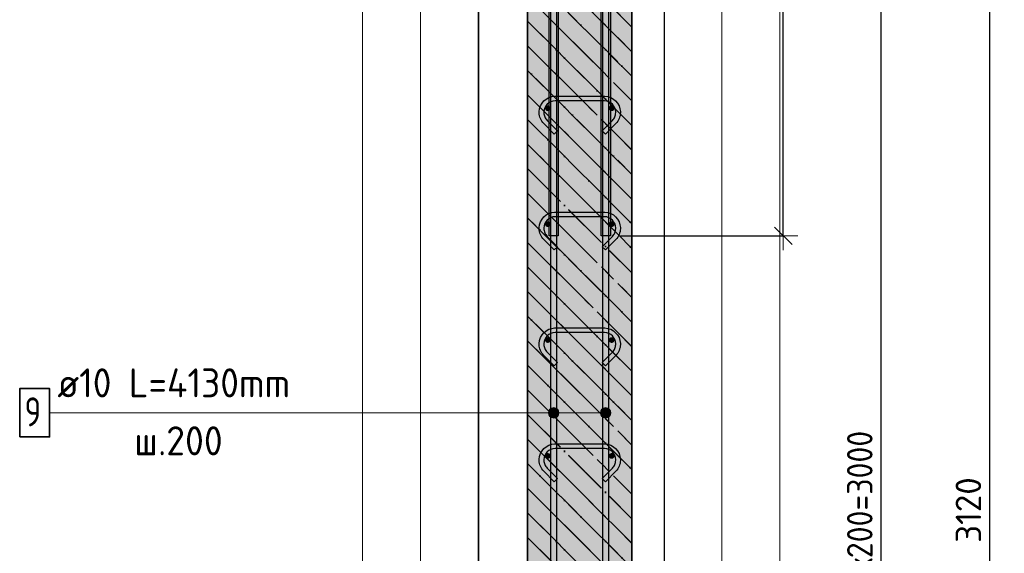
# Model space of a CAD drawing. Header units: millimetres. Extents: x -2995 to 60896, y -2809 to 57831.
# Tile 153 of 169: x 31651 to 33349, y 53613 to 54534. Entities that reach past the tile are written whole.
import ezdxf

# ---------------------------------------------------------------- set-up
doc = ezdxf.new("R2010")
doc.units = ezdxf.units.MM
doc.header["$PDMODE"] = 65
doc.linetypes.add('______11', pattern=[100, 80, -10, 0, -10])
doc.linetypes.add('______5', pattern=[220, 160, -20, 20, -20])
for name, color, linetype, lineweight in [('Standard', 7, 'Continuous', 25), ('Арм.стержн. вертикальными 1', 22, 'Continuous', 35), ('Арм.стержн.горизонт. 1', 180, 'Continuous', 35), ('Размерная линия_ общее', 7, 'Continuous', 13)]:
    doc.layers.add(name, color=color, linetype=linetype, lineweight=lineweight)
doc.layers.add('Арм.стержн. вертикальными 2', color=7, linetype='Continuous', lineweight=35, true_color=0x006e00)
doc.layers.add('Арм.стержн.Стяжки', color=7, linetype='Continuous', lineweight=35, true_color=0x501e0f)
doc.styles.add('ISOCPEUR', font='ISOCPEUR')
doc.dimstyles.new('DIMSTYLE_5', dxfattribs={"dimtxt": 44, "dimasz": 50, "dimexe": 0, "dimexo": 0, "dimgap": 22, "dimtad": 2, "dimdec": 0, "dimrnd": 5, "dimzin": 12, "dimdsep": 46, "dimtxsty": 'ISOCPEUR', "dimblk1": 'ALL_ML_STRICH', "dimblk2": 'ALL_ML_STRICH', "dimsah": 1, "dimcen": 0, "dimclrd": 7, "dimclre": 256, "dimclrt": 7, "dimadec": 0, "dimazin": 0, "dimtfac": 1, "dimtdec": 0, "dimtix": 1, "dimtmove": 2, "dimatfit": 3, "dimfxl": 0, "dimtzin": 0, "dimlwd": 0, "dimlwe": -3, "dimarcsym": 0})

# ---------------------------------------------------------------- blocks, each defined once
blk = doc.blocks.new('ALL_ML_STRICH')
at = {"color": 0, "linetype": 'ByBlock', "lineweight": -2}
for p, q in [((0, -0.5), (0, 0.5)), ((-1, 0), (0.5, 0)), ((-0.3, -0.3), (0.3, 0.3))]:
    blk.add_line(p, q, dxfattribs=at)
blk = doc.blocks.new('*D344')
at = {"layer": 'DEFPOINTS', "color": 7, "linetype": 'Continuous', "lineweight": 13, "transparency": 33554687}
for p in [(32672.1, 55181.5), (32672.1, 52181.5), (33137.1, 52181.5)]:
    blk.add_point(p, dxfattribs=at)
at = {"layer": 'Размерная линия_ общее', "color": 253, "linetype": 'Continuous', "lineweight": -2, "true_color": 0xa0a0a0, "transparency": 33554687}
for p, q in [((32692.1, 55181.5), (33137.1, 55181.5)), ((32692.1, 52181.5), (33137.1, 52181.5))]:
    blk.add_line(p, q, dxfattribs=at)
at = {"layer": 'Размерная линия_ общее', "color": 7, "linetype": 'Continuous', "lineweight": -2, "transparency": 33554687}
blk.add_line((33137.1, 52181.5), (33137.1, 55181.5), dxfattribs=at)
at = {"layer": 'Размерная линия_ общее', "color": 7, "linetype": 'Continuous', "lineweight": 13, "transparency": 33554687, "xscale": 50, "yscale": 50, "zscale": 50}
for p, rotation in [((33137.1, 55181.5), 90), ((33137.1, 52181.5), 270)]:
    blk.add_blockref('ALL_ML_STRICH', p, dxfattribs=dict(at, rotation=rotation))
at = {"layer": 'Размерная линия_ общее', "color": 7, "linetype": 'Continuous', "lineweight": 13, "transparency": 33554687, "insert": (33078.1, 53533.5), "char_height": 44, "width": 2.2, "attachment_point": 1, "rotation": 90, "line_spacing_factor": 0.60241, "style": 'ISOCPEUR'}
blk.add_mtext('\\W0.91;15х200=3000', dxfattribs=at)
blk = doc.blocks.new('*D348')
at = {"layer": 'DEFPOINTS', "color": 7, "linetype": 'Continuous', "lineweight": 13, "transparency": 33554687}
for p in [(32707.1, 55241.5), (32667.1, 54161.5), (32968.2, 54161.5)]:
    blk.add_point(p, dxfattribs=at)
at = {"layer": 'Размерная линия_ общее', "color": 253, "linetype": 'Continuous', "lineweight": -2, "true_color": 0xa0a0a0, "transparency": 33554687}
for p, q in [((32727.1, 55241.5), (32968.2, 55241.5)), ((32687.1, 54161.5), (32968.2, 54161.5))]:
    blk.add_line(p, q, dxfattribs=at)
at = {"layer": 'Размерная линия_ общее', "color": 7, "linetype": 'Continuous', "lineweight": -2, "transparency": 33554687}
blk.add_line((32968.2, 54161.5), (32968.2, 55241.5), dxfattribs=at)
at = {"layer": 'Размерная линия_ общее', "color": 7, "linetype": 'Continuous', "lineweight": 13, "transparency": 33554687, "xscale": 50, "yscale": 50, "zscale": 50}
for p, rotation in [((32968.2, 55241.5), 90), ((32968.2, 54161.5), 270)]:
    blk.add_blockref('ALL_ML_STRICH', p, dxfattribs=dict(at, rotation=rotation))
at = {"layer": 'Размерная линия_ общее', "color": 7, "linetype": 'Continuous', "lineweight": 13, "transparency": 33554687, "insert": (32931.2, 54708.1), "char_height": 44, "width": 176, "attachment_point": 5, "rotation": 90, "style": 'ISOCPEUR'}
blk.add_mtext('\\A1;{1080}', dxfattribs=at)
blk = doc.blocks.new('*D353')
at = {"layer": 'DEFPOINTS', "color": 7, "linetype": 'Continuous', "lineweight": 13, "transparency": 33554687}
for p in [(32707.1, 55241.5), (32755.1, 52121.5), (33324.4, 52121.5)]:
    blk.add_point(p, dxfattribs=at)
at = {"layer": 'Размерная линия_ общее', "color": 253, "linetype": 'Continuous', "lineweight": -2, "true_color": 0xa0a0a0, "transparency": 33554687}
for p, q in [((32727.1, 55241.5), (33324.4, 55241.5)), ((32775.1, 52121.5), (33324.4, 52121.5))]:
    blk.add_line(p, q, dxfattribs=at)
at = {"layer": 'Размерная линия_ общее', "color": 7, "linetype": 'Continuous', "lineweight": -2, "transparency": 33554687}
blk.add_line((33324.4, 52121.5), (33324.4, 55241.5), dxfattribs=at)
at = {"layer": 'Размерная линия_ общее', "color": 7, "linetype": 'Continuous', "lineweight": 13, "transparency": 33554687, "xscale": 50, "yscale": 50, "zscale": 50}
for p, rotation in [((33324.4, 55241.5), 90), ((33324.4, 52121.5), 270)]:
    blk.add_blockref('ALL_ML_STRICH', p, dxfattribs=dict(at, rotation=rotation))
at = {"layer": 'Размерная линия_ общее', "color": 7, "linetype": 'Continuous', "lineweight": 13, "transparency": 33554687, "insert": (33287.4, 53688.1), "char_height": 44, "width": 176, "attachment_point": 5, "rotation": 90, "style": 'ISOCPEUR'}
blk.add_mtext('\\A1;{3120}', dxfattribs=at)

msp = doc.modelspace()

# ---------------------------------------------------------------- hatches: boundary and pattern name
at = {"layer": 'Standard', "linetype": 'Continuous', "lineweight": 35, "transparency": 33554687}
h = msp.add_hatch(dxfattribs=at)
h.set_pattern_fill('__________541', scale=20, angle=45, style=0, pattern_type=2)
h.set_pattern_definition([(135, (0, 0), (-42.426407, -42.426407), [80, -10, 0, -10]), (135, (-21.213, -21.213), (-42.426407, -42.426407), [160, -20, 20, -20])])
h.paths.add_polyline_path([(32707.1, 55241.5), (32527.1, 55241.5), (32527.1, 52121.5), (32707.1, 52121.5)], flags=0)
at = {"layer": 'Standard', "linetype": 'Continuous', "lineweight": 35, "true_color": 0xc7c7c7, "transparency": 33554687}
msp.add_hatch(color=9, dxfattribs=at).paths.add_polyline_path([(32707.1, 55241.5), (32527.1, 55241.5), (32527.1, 52121.5), (32707.1, 52121.5)])
at = {"layer": 'Арм.стержн. вертикальными 1', "linetype": 'Continuous', "lineweight": 13, "transparency": 33554687}
for points in [[(32564.4, 53851.4), (32564.4, 53860.4), (32563.1, 53855.9)], [(32564.4, 53851.4), (32564.4, 53860.4), (32563.1, 53855.9)], [(32564.4, 53860.4), (32567.6, 53848.2), (32567.6, 53863.6)], [(32564.4, 53860.4), (32567.6, 53848.2), (32567.6, 53863.6)], [(32564.4, 53860.4), (32564.4, 53851.4), (32567.6, 53848.2)], [(32564.4, 53860.4), (32564.4, 53851.4), (32567.6, 53848.2)], [(32567.6, 53863.6), (32572.1, 53846.9), (32572.1, 53864.9)], [(32567.6, 53863.6), (32572.1, 53846.9), (32572.1, 53864.9)], [(32567.6, 53863.6), (32567.6, 53848.2), (32572.1, 53846.9)], [(32567.6, 53863.6), (32567.6, 53848.2), (32572.1, 53846.9)], [(32572.1, 53864.9), (32572.1, 53846.9), (32576.6, 53848.2)], [(32572.1, 53864.9), (32576.6, 53848.2), (32576.6, 53863.6)], [(32572.1, 53864.9), (32572.1, 53846.9), (32576.6, 53848.2)], [(32572.1, 53864.9), (32576.6, 53848.2), (32576.6, 53863.6)], [(32576.6, 53863.6), (32576.6, 53848.2), (32579.9, 53851.4)], [(32576.6, 53863.6), (32579.9, 53851.4), (32579.9, 53860.4)], [(32576.6, 53863.6), (32576.6, 53848.2), (32579.9, 53851.4)], [(32576.6, 53863.6), (32579.9, 53851.4), (32579.9, 53860.4)], [(32579.9, 53860.4), (32579.9, 53851.4), (32581.1, 53855.9)], [(32579.9, 53860.4), (32579.9, 53851.4), (32581.1, 53855.9)], [(32653.9, 53851.4), (32653.9, 53860.4), (32652.6, 53855.9)], [(32653.9, 53851.4), (32653.9, 53860.4), (32652.6, 53855.9)], [(32653.9, 53860.4), (32657.1, 53848.2), (32657.1, 53863.6)], [(32653.9, 53860.4), (32657.1, 53848.2), (32657.1, 53863.6)], [(32653.9, 53860.4), (32653.9, 53851.4), (32657.1, 53848.2)], [(32653.9, 53860.4), (32653.9, 53851.4), (32657.1, 53848.2)], [(32657.1, 53863.6), (32661.6, 53846.9), (32661.6, 53864.9)], [(32657.1, 53863.6), (32661.6, 53846.9), (32661.6, 53864.9)], [(32657.1, 53863.6), (32657.1, 53848.2), (32661.6, 53846.9)], [(32657.1, 53863.6), (32657.1, 53848.2), (32661.6, 53846.9)], [(32661.6, 53864.9), (32661.6, 53846.9), (32666.1, 53848.2)], [(32661.6, 53864.9), (32666.1, 53848.2), (32666.1, 53863.6)], [(32661.6, 53864.9), (32661.6, 53846.9), (32666.1, 53848.2)], [(32661.6, 53864.9), (32666.1, 53848.2), (32666.1, 53863.6)], [(32666.1, 53863.6), (32666.1, 53848.2), (32669.4, 53851.4)], [(32666.1, 53863.6), (32669.4, 53851.4), (32669.4, 53860.4)], [(32666.1, 53863.6), (32666.1, 53848.2), (32669.4, 53851.4)], [(32666.1, 53863.6), (32669.4, 53851.4), (32669.4, 53860.4)], [(32669.4, 53860.4), (32669.4, 53851.4), (32670.6, 53855.9)], [(32669.4, 53860.4), (32669.4, 53851.4), (32670.6, 53855.9)]]:
    msp.add_hatch(color=7, dxfattribs=at).paths.add_polyline_path(points)
at = {"layer": 'Арм.стержн.горизонт. 1', "linetype": 'Continuous', "lineweight": 50, "transparency": 33554687}
for points in [[(32567.1, 54381.5), (32566.7, 54383.4), (32565.7, 54385), (32564, 54386.1), (32562.1, 54386.5), (32560.2, 54386.1), (32558.6, 54385), (32557.5, 54383.4), (32557.1, 54381.5), (32557.5, 54379.6), (32558.6, 54378), (32560.2, 54376.9), (32562.1, 54376.5), (32564, 54376.9), (32565.7, 54378), (32566.7, 54379.6)], [(32677.1, 54381.5), (32676.7, 54383.4), (32675.7, 54385), (32674, 54386.1), (32672.1, 54386.5), (32670.2, 54386.1), (32668.6, 54385), (32667.5, 54383.4), (32667.1, 54381.5), (32667.5, 54379.6), (32668.6, 54378), (32670.2, 54376.9), (32672.1, 54376.5), (32674, 54376.9), (32675.7, 54378), (32676.7, 54379.6)], [(32567.1, 54181.5), (32566.7, 54183.4), (32565.7, 54185), (32564, 54186.1), (32562.1, 54186.5), (32560.2, 54186.1), (32558.6, 54185), (32557.5, 54183.4), (32557.1, 54181.5), (32557.5, 54179.6), (32558.6, 54178), (32560.2, 54176.9), (32562.1, 54176.5), (32564, 54176.9), (32565.7, 54178), (32566.7, 54179.6)], [(32677.1, 54181.5), (32676.7, 54183.4), (32675.7, 54185), (32674, 54186.1), (32672.1, 54186.5), (32670.2, 54186.1), (32668.6, 54185), (32667.5, 54183.4), (32667.1, 54181.5), (32667.5, 54179.6), (32668.6, 54178), (32670.2, 54176.9), (32672.1, 54176.5), (32674, 54176.9), (32675.7, 54178), (32676.7, 54179.6)], [(32567.1, 53981.5), (32566.7, 53983.4), (32565.7, 53985), (32564, 53986.1), (32562.1, 53986.5), (32560.2, 53986.1), (32558.6, 53985), (32557.5, 53983.4), (32557.1, 53981.5), (32557.5, 53979.6), (32558.6, 53978), (32560.2, 53976.9), (32562.1, 53976.5), (32564, 53976.9), (32565.7, 53978), (32566.7, 53979.6)], [(32677.1, 53981.5), (32676.7, 53983.4), (32675.7, 53985), (32674, 53986.1), (32672.1, 53986.5), (32670.2, 53986.1), (32668.6, 53985), (32667.5, 53983.4), (32667.1, 53981.5), (32667.5, 53979.6), (32668.6, 53978), (32670.2, 53976.9), (32672.1, 53976.5), (32674, 53976.9), (32675.7, 53978), (32676.7, 53979.6)], [(32567.1, 53781.5), (32566.7, 53783.4), (32565.7, 53785), (32564, 53786.1), (32562.1, 53786.5), (32560.2, 53786.1), (32558.6, 53785), (32557.5, 53783.4), (32557.1, 53781.5), (32557.5, 53779.6), (32558.6, 53778), (32560.2, 53776.9), (32562.1, 53776.5), (32564, 53776.9), (32565.7, 53778), (32566.7, 53779.6)], [(32677.1, 53781.5), (32676.7, 53783.4), (32675.7, 53785), (32674, 53786.1), (32672.1, 53786.5), (32670.2, 53786.1), (32668.6, 53785), (32667.5, 53783.4), (32667.1, 53781.5), (32667.5, 53779.6), (32668.6, 53778), (32670.2, 53776.9), (32672.1, 53776.5), (32674, 53776.9), (32675.7, 53778), (32676.7, 53779.6)]]:
    msp.add_hatch(color=4, dxfattribs=at).paths.add_polyline_path(points)

# ---------------------------------------------------------------- linework, layer by layer
at = {"layer": 'Standard', "color": 52, "linetype": 'Continuous', "lineweight": 13, "transparency": 33554687}
for p, q in [((32442.4, 56573.9), (32442.4, 52121.5)), ((32442.4, 52121.5), (32442.4, 56573.9)), ((32762.4, 56573.9), (32762.4, 52121.5)), ((32762.4, 56573.9), (32762.4, 52121.5))]:
    msp.add_line(p, q, dxfattribs=at)
at = {"layer": 'Standard', "color": 52, "linetype": 'Continuous', "lineweight": -3, "transparency": 33554687}
for p, q in [((32442.4, 56573.9), (32442.4, 52121.5)), ((32442.4, 52121.5), (32442.4, 56573.9)), ((32762.4, 56573.9), (32762.4, 52121.5)), ((32762.4, 56573.9), (32762.4, 52121.5))]:
    msp.add_line(p, q, dxfattribs=at)
at = {"layer": 'Standard', "color": 7, "linetype": 'Continuous', "lineweight": 35, "transparency": 33554687}
for p, q in [((32527.1, 55241.5), (32527.1, 52121.5)), ((32527.1, 55241.5), (32527.1, 52121.5)), ((32707.1, 52121.5), (32707.1, 55241.5)), ((32707.1, 52121.5), (32707.1, 55241.5))]:
    msp.add_line(p, q, dxfattribs=at)
at = {"layer": 'Standard', "color": 253, "linetype": '______11', "lineweight": 35, "true_color": 0xababab, "transparency": 33554687}
for p, q in [((32527.1, 54701.6), (32707.1, 54521.6)), ((32527.1, 54616.7), (32707.1, 54436.7)), ((32527.1, 54531.9), (32707.1, 54351.9)), ((32527.1, 54447), (32707.1, 54267)), ((32527.1, 54362.2), (32707.1, 54182.2)), ((32527.1, 54277.3), (32707.1, 54097.3)), ((32527.1, 54192.4), (32707.1, 54012.5)), ((32527.1, 54107.6), (32707.1, 53927.6)), ((32527.1, 54022.7), (32707.1, 53842.7)), ((32527.1, 53937.9), (32707.1, 53757.9)), ((32527.1, 53853), (32707.1, 53673)), ((32527.1, 53768.2), (32707.1, 53588.2)), ((32527.1, 53683.3), (32707.1, 53503.3))]:
    msp.add_line(p, q, dxfattribs=at)
at = {"layer": 'Standard', "color": 253, "linetype": '______5', "lineweight": 35, "true_color": 0xababab, "transparency": 33554687}
for p, q in [((32527.1, 54659.1), (32707.1, 54479.1)), ((32527.1, 54574.3), (32707.1, 54394.3)), ((32527.1, 54489.4), (32707.1, 54309.4)), ((32527.1, 54404.6), (32707.1, 54224.6)), ((32527.1, 54319.7), (32707.1, 54139.7)), ((32527.1, 54234.9), (32707.1, 54054.9)), ((32527.1, 54150), (32707.1, 53970)), ((32527.1, 54065.2), (32707.1, 53885.2)), ((32527.1, 53980.3), (32707.1, 53800.3)), ((32527.1, 53895.5), (32707.1, 53715.5)), ((32527.1, 53810.6), (32707.1, 53630.6)), ((32527.1, 53725.8), (32707.1, 53545.8)), ((32527.1, 53640.9), (32707.1, 53460.9))]:
    msp.add_line(p, q, dxfattribs=at)
at = {"layer": 'Standard', "color": 7, "linetype": 'Continuous', "lineweight": 13, "transparency": 33554687}
for points in [[(32242.4, 51921.5), (32962.4, 51921.5), (32962.4, 56773.9), (32242.4, 56773.9), (32242.4, 51921.5)], [(32342.4, 52021.5), (32862.4, 52021.5), (32862.4, 56673.9), (32342.4, 56673.9), (32342.4, 52021.5)]]:
    msp.add_lwpolyline(points, dxfattribs=at)
at = {"layer": 'Арм.стержн. вертикальными 1', "color": 7, "linetype": 'Continuous', "lineweight": 13, "transparency": 33554687}
for p, q in [((31702.7, 53855.9), (32432.7, 53855.9)), ((32432.7, 53855.9), (32572.1, 53855.9)), ((32432.7, 53855.9), (32572.1, 53855.9)), ((32432.7, 53855.9), (32661.6, 53855.9)), ((32432.7, 53855.9), (32661.6, 53855.9)), ((32563.1, 53855.9), (32563.1, 53855.9)), ((32563.1, 53855.9), (32563.1, 53855.9)), ((32572.1, 53864.9), (32572.1, 53864.9)), ((32572.1, 53864.9), (32572.1, 53864.9)), ((32581.1, 53855.9), (32581.1, 53855.9)), ((32581.1, 53855.9), (32581.1, 53855.9)), ((32652.6, 53855.9), (32652.6, 53855.9)), ((32652.6, 53855.9), (32652.6, 53855.9)), ((32661.6, 53864.9), (32661.6, 53864.9)), ((32661.6, 53864.9), (32661.6, 53864.9)), ((32670.6, 53855.9), (32670.6, 53855.9)), ((32670.6, 53855.9), (32670.6, 53855.9)), ((32572.1, 53846.9), (32572.1, 53846.9)), ((32572.1, 53846.9), (32572.1, 53846.9)), ((32661.6, 53846.9), (32661.6, 53846.9)), ((32661.6, 53846.9), (32661.6, 53846.9))]:
    msp.add_line(p, q, dxfattribs=at)
at = {"layer": 'Арм.стержн. вертикальными 1', "color": 4, "linetype": 'Continuous', "lineweight": 25, "transparency": 33554687}
for points in [[(32567.1, 52121.5), (32567.1, 56251.5), (32577.1, 56251.5), (32577.1, 52121.5), (32567.1, 52121.5)], [(32567.1, 52121.5), (32567.1, 56251.5), (32577.1, 56251.5), (32577.1, 52121.5), (32567.1, 52121.5)], [(32567.1, 52121.5), (32567.1, 56251.5), (32577.1, 56251.5), (32577.1, 52121.5), (32567.1, 52121.5)], [(32656.6, 52121.5), (32656.6, 56251.5), (32666.6, 56251.5), (32666.6, 52121.5), (32656.6, 52121.5)], [(32656.6, 52121.5), (32656.6, 56251.5), (32666.6, 56251.5), (32666.6, 52121.5), (32656.6, 52121.5)], [(32656.6, 52121.5), (32656.6, 56251.5), (32666.6, 56251.5), (32666.6, 52121.5), (32656.6, 52121.5)]]:
    msp.add_lwpolyline(points, dxfattribs=at)
at = {"layer": 'Арм.стержн. вертикальными 1', "color": 7, "linetype": 'Continuous', "lineweight": 35, "transparency": 33554687}
msp.add_lwpolyline([(31651.1, 53814.2), (31702.7, 53814.2), (31702.7, 53897.6), (31651.1, 53897.6), (31651.1, 53814.2)], dxfattribs=at)
at = {"layer": 'Арм.стержн. вертикальными 1', "color": 7, "linetype": 'Continuous', "lineweight": 13, "transparency": 33554687}
for centre in [(32572.1, 53855.9), (32572.1, 53855.9), (32661.6, 53855.9), (32661.6, 53855.9)]:
    msp.add_circle(centre, 9, dxfattribs=at)
at = {"layer": 'Арм.стержн. вертикальными 2', "color": 7, "linetype": 'Continuous', "lineweight": 25, "transparency": 33554687}
for points in [[(32580.1, 56501.5), (32580.1, 54161.5), (32564.1, 54161.5), (32564.1, 56501.5), (32580.1, 56501.5)], [(32580.1, 56501.5), (32580.1, 54161.5), (32564.1, 54161.5), (32564.1, 56501.5), (32580.1, 56501.5)], [(32580.1, 56501.5), (32580.1, 54161.5), (32564.1, 54161.5), (32564.1, 56501.5), (32580.1, 56501.5)], [(32670.2, 56501.5), (32670.2, 54161.5), (32654.2, 54161.5), (32654.2, 56501.5), (32670.2, 56501.5)], [(32670.2, 56501.5), (32670.2, 54161.5), (32654.2, 54161.5), (32654.2, 56501.5), (32670.2, 56501.5)], [(32670.2, 56501.5), (32670.2, 54161.5), (32654.2, 54161.5), (32654.2, 56501.5), (32670.2, 56501.5)]]:
    msp.add_lwpolyline(points, dxfattribs=at)
at = {"layer": 'Арм.стержн.Стяжки', "color": 40, "linetype": 'Continuous', "lineweight": 25, "transparency": 33554687}
for points in [[(32572.9, 54337), (32554.9, 54355), (32553.2, 54357), (32551.7, 54359.1), (32550.3, 54361.3), (32549.3, 54363.7), (32548.4, 54366.1), (32547.7, 54368.6), (32547.3, 54371.2), (32547.1, 54373.7), (32547.1, 54375.7), (32547.8, 54380.6), (32549.5, 54385.7), (32552.1, 54390.3), (32555.3, 54394.2), (32559.2, 54397.4), (32563.8, 54400), (32568.9, 54401.7), (32573.8, 54402.4), (32660.4, 54402.4), (32665.3, 54401.7), (32670.4, 54400), (32675.1, 54397.4), (32678.9, 54394.2), (32682.2, 54390.3), (32684.8, 54385.7), (32686.4, 54380.6), (32687.1, 54375.7), (32687.1, 54373.7), (32686.9, 54371.2), (32686.5, 54368.6), (32685.9, 54366.1), (32685, 54363.7), (32683.9, 54361.3), (32682.6, 54359.1), (32681.1, 54357), (32679.4, 54355), (32661.3, 54337), (32655.7, 54342.6), (32673.5, 54360.5), (32674.8, 54361.9), (32675.9, 54363.4), (32676.8, 54365.1), (32677.6, 54366.7), (32678.2, 54368.4), (32678.7, 54370.3), (32679, 54372.1), (32679.1, 54374), (32679.1, 54375.1), (32678.6, 54378.8), (32677.4, 54382.4), (32675.5, 54385.8), (32673.3, 54388.5), (32670.5, 54390.8), (32667.2, 54392.7), (32663.5, 54393.9), (32659.9, 54394.4), (32574.4, 54394.4), (32570.7, 54393.9), (32567.1, 54392.7), (32563.7, 54390.8), (32561, 54388.5), (32558.7, 54385.8), (32556.8, 54382.4), (32555.6, 54378.8), (32555.1, 54375.1), (32555.1, 54374), (32555.3, 54372.1), (32555.6, 54370.3), (32556, 54368.4), (32556.7, 54366.7), (32557.4, 54365.1), (32558.4, 54363.4), (32559.5, 54361.9), (32560.7, 54360.5), (32578.6, 54342.6), (32572.9, 54337)], [(32572.9, 54137), (32554.9, 54155), (32553.2, 54157), (32551.7, 54159.1), (32550.3, 54161.3), (32549.3, 54163.7), (32548.4, 54166.1), (32547.7, 54168.6), (32547.3, 54171.2), (32547.1, 54173.7), (32547.1, 54175.7), (32547.8, 54180.6), (32549.5, 54185.7), (32552.1, 54190.3), (32555.3, 54194.2), (32559.2, 54197.4), (32563.8, 54200), (32568.9, 54201.7), (32573.8, 54202.4), (32660.4, 54202.4), (32665.3, 54201.7), (32670.4, 54200), (32675.1, 54197.4), (32678.9, 54194.2), (32682.2, 54190.3), (32684.8, 54185.7), (32686.4, 54180.6), (32687.1, 54175.7), (32687.1, 54173.7), (32686.9, 54171.2), (32686.5, 54168.6), (32685.9, 54166.1), (32685, 54163.7), (32683.9, 54161.3), (32682.6, 54159.1), (32681.1, 54157), (32679.4, 54155), (32661.3, 54137), (32655.7, 54142.6), (32673.5, 54160.5), (32674.8, 54161.9), (32675.9, 54163.4), (32676.8, 54165.1), (32677.6, 54166.7), (32678.2, 54168.4), (32678.7, 54170.3), (32679, 54172.1), (32679.1, 54174), (32679.1, 54175.1), (32678.6, 54178.8), (32677.4, 54182.4), (32675.5, 54185.8), (32673.3, 54188.5), (32670.5, 54190.8), (32667.2, 54192.7), (32663.5, 54193.9), (32659.9, 54194.4), (32574.4, 54194.4), (32570.7, 54193.9), (32567.1, 54192.7), (32563.7, 54190.8), (32561, 54188.5), (32558.7, 54185.8), (32556.8, 54182.4), (32555.6, 54178.8), (32555.1, 54175.1), (32555.1, 54174), (32555.3, 54172.1), (32555.6, 54170.3), (32556, 54168.4), (32556.7, 54166.7), (32557.4, 54165.1), (32558.4, 54163.4), (32559.5, 54161.9), (32560.7, 54160.5), (32578.6, 54142.6), (32572.9, 54137)], [(32572.9, 53937), (32554.9, 53955), (32553.2, 53957), (32551.7, 53959.1), (32550.3, 53961.3), (32549.3, 53963.7), (32548.4, 53966.1), (32547.7, 53968.6), (32547.3, 53971.2), (32547.1, 53973.7), (32547.1, 53975.7), (32547.8, 53980.6), (32549.5, 53985.7), (32552.1, 53990.3), (32555.3, 53994.2), (32559.2, 53997.4), (32563.8, 54000), (32568.9, 54001.7), (32573.8, 54002.4), (32660.4, 54002.4), (32665.3, 54001.7), (32670.4, 54000), (32675.1, 53997.4), (32678.9, 53994.2), (32682.2, 53990.3), (32684.8, 53985.7), (32686.4, 53980.6), (32687.1, 53975.7), (32687.1, 53973.7), (32686.9, 53971.2), (32686.5, 53968.6), (32685.9, 53966.1), (32685, 53963.7), (32683.9, 53961.3), (32682.6, 53959.1), (32681.1, 53957), (32679.4, 53955), (32661.3, 53937), (32655.7, 53942.6), (32673.5, 53960.5), (32674.8, 53961.9), (32675.9, 53963.4), (32676.8, 53965.1), (32677.6, 53966.7), (32678.2, 53968.4), (32678.7, 53970.3), (32679, 53972.1), (32679.1, 53974), (32679.1, 53975.1), (32678.6, 53978.8), (32677.4, 53982.4), (32675.5, 53985.8), (32673.3, 53988.5), (32670.5, 53990.8), (32667.2, 53992.7), (32663.5, 53993.9), (32659.9, 53994.4), (32574.4, 53994.4), (32570.7, 53993.9), (32567.1, 53992.7), (32563.7, 53990.8), (32561, 53988.5), (32558.7, 53985.8), (32556.8, 53982.4), (32555.6, 53978.8), (32555.1, 53975.1), (32555.1, 53974), (32555.3, 53972.1), (32555.6, 53970.3), (32556, 53968.4), (32556.7, 53966.7), (32557.4, 53965.1), (32558.4, 53963.4), (32559.5, 53961.9), (32560.7, 53960.5), (32578.6, 53942.6), (32572.9, 53937)], [(32572.9, 53737), (32554.9, 53755), (32553.2, 53757), (32551.7, 53759.1), (32550.3, 53761.3), (32549.3, 53763.7), (32548.4, 53766.1), (32547.7, 53768.6), (32547.3, 53771.2), (32547.1, 53773.7), (32547.1, 53775.7), (32547.8, 53780.6), (32549.5, 53785.7), (32552.1, 53790.3), (32555.3, 53794.2), (32559.2, 53797.4), (32563.8, 53800), (32568.9, 53801.7), (32573.8, 53802.4), (32660.4, 53802.4), (32665.3, 53801.7), (32670.4, 53800), (32675.1, 53797.4), (32678.9, 53794.2), (32682.2, 53790.3), (32684.8, 53785.7), (32686.4, 53780.6), (32687.1, 53775.7), (32687.1, 53773.7), (32686.9, 53771.2), (32686.5, 53768.6), (32685.9, 53766.1), (32685, 53763.7), (32683.9, 53761.3), (32682.6, 53759.1), (32681.1, 53757), (32679.4, 53755), (32661.3, 53737), (32655.7, 53742.6), (32673.5, 53760.5), (32674.8, 53761.9), (32675.9, 53763.4), (32676.8, 53765.1), (32677.6, 53766.7), (32678.2, 53768.4), (32678.7, 53770.3), (32679, 53772.1), (32679.1, 53774), (32679.1, 53775.1), (32678.6, 53778.8), (32677.4, 53782.4), (32675.5, 53785.8), (32673.3, 53788.5), (32670.5, 53790.8), (32667.2, 53792.7), (32663.5, 53793.9), (32659.9, 53794.4), (32574.4, 53794.4), (32570.7, 53793.9), (32567.1, 53792.7), (32563.7, 53790.8), (32561, 53788.5), (32558.7, 53785.8), (32556.8, 53782.4), (32555.6, 53778.8), (32555.1, 53775.1), (32555.1, 53774), (32555.3, 53772.1), (32555.6, 53770.3), (32556, 53768.4), (32556.7, 53766.7), (32557.4, 53765.1), (32558.4, 53763.4), (32559.5, 53761.9), (32560.7, 53760.5), (32578.6, 53742.6), (32572.9, 53737)]]:
    msp.add_lwpolyline(points, dxfattribs=at)

# ---------------------------------------------------------------- texts
at = {"layer": 'Арм.стержн. вертикальными 1', "color": 7, "linetype": 'Continuous', "lineweight": 25, "transparency": 33554687, "char_height": 50, "attachment_point": 7, "style": 'ISOCPEUR'}
for s, insert, width in [('\\W0.94;ø10 L=4130mm ', (31716.1, 53882.6), 483.294), ('\\W0.78;9', (31659.4, 53832.6), 54.401), ('\\W0.95;ш.200 ', (31848.6, 53782.6), 218.666)]:
    msp.add_mtext(s, dxfattribs=dict(at, insert=insert, width=width))

# ---------------------------------------------------------------- dimensions: what is measured, and where the dimension line sits
at = {"layer": 'Размерная линия_ общее', "color": 7, "linetype": 'Continuous', "lineweight": 13, "transparency": 33554687}
for base, p1, picture, middle in [((32968.2, 55241.5), (32687.1, 54161.5), '*D348', (32931.2, 54708.1)), ((33324.4, 55241.5), (32775.1, 52121.5), '*D353', (33287.4, 53688.1))]:
    dim = msp.add_linear_dim(base=base, p1=p1, p2=(32727.1, 55241.5), angle=90, dimstyle='DIMSTYLE_5', override={"dimpost": '<>', "dimclrd": 7, "dimclre": 253, "dimclrt": 7, "dimlwd": 0, "dimlwe": 65533}, dxfattribs=at)
    dim.commit()
    dim.dimension.update_dxf_attribs({"geometry": picture, "text_midpoint": middle, "dimtype": 160})
dim = msp.add_linear_dim(base=(33137.1, 55181.5), p1=(32692.1, 52181.5), p2=(32692.1, 55181.5), angle=90, text='\\W0.91;15х200=3000', dimstyle='DIMSTYLE_5', override={"dimpost": '<>', "dimclrd": 7, "dimclre": 253, "dimclrt": 7, "dimlwd": 0, "dimlwe": 65533}, dxfattribs=at)
dim.commit()
dim.dimension.update_dxf_attribs({"geometry": '*D344', "text_midpoint": (33115.1, 53681.5), "dimtype": 160})

doc.saveas('drawing.dxf')
